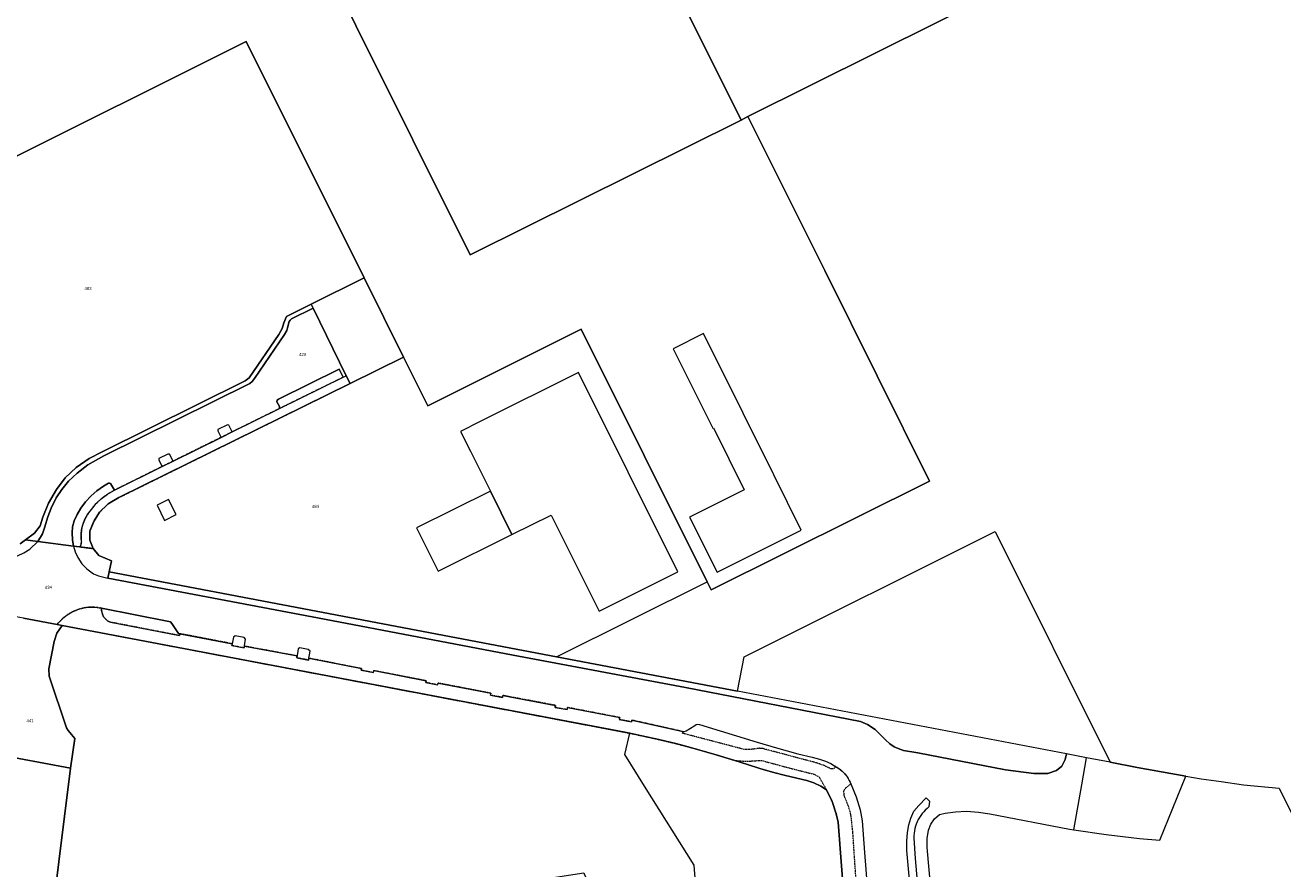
# Model space of a CAD drawing. Header units: millimetres. Extents: x -191 to 81095, y -508122 to 28741.
# Tile 247 of 255: x 6020 to 6306, y 10024 to 10216. Entities that reach past the tile are written whole.
import ezdxf

# ---------------------------------------------------------------- set-up
doc = ezdxf.new("R2010")
doc.units = ezdxf.units.MM
doc.linetypes.add('VE22-087 DB - VST Hervest-Dorsten ALK VA2736$0$1', pattern=[0])
doc.linetypes.add('VE22-087 DB - VST Hervest-Dorsten ALK VA2736$0$2', pattern=[0.16, 0.06, -0.1])
for name, color, linetype, lineweight in [('VE22-087 DB - VST Hervest-Dorsten ALK VA2736$0$AX_Flurstueck', 9, 'VE22-087 DB - VST Hervest-Dorsten ALK VA2736$0$1', 18), ('VE22-087 DB - VST Hervest-Dorsten ALK VA2736$0$AX_Gebaeude', 7, 'VE22-087 DB - VST Hervest-Dorsten ALK VA2736$0$1', 18), ('VE22-087 DB - VST Hervest-Dorsten ALK VA2736$0$AX_IndustrieUndGewerbeflaeche', 7, 'VE22-087 DB - VST Hervest-Dorsten ALK VA2736$0$1', 18), ('VE22-087 DB - VST Hervest-Dorsten ALK VA2736$0$AX_Strassenverkehr', 7, 'VE22-087 DB - VST Hervest-Dorsten ALK VA2736$0$1', 18), ('VE22-087 DB - VST Hervest-Dorsten ALK VA2736$0$AX_Strassenverkehrsanlage', 7, 'VE22-087 DB - VST Hervest-Dorsten ALK VA2736$0$1', 18), ('VE22-087 DB - VST Hervest-Dorsten ALK VA2736$0$AX_Vegetationsmerkmal', 7, 'VE22-087 DB - VST Hervest-Dorsten ALK VA2736$0$1', 18), ('VE22-087 DB - VST Hervest-Dorsten ALK VA2736$0$AX_Wald', 7, 'VE22-087 DB - VST Hervest-Dorsten ALK VA2736$0$1', 18), ('VE22-087 DB - VST Hervest-Dorsten ALK VA2736$0$AX_Weg', 7, 'VE22-087 DB - VST Hervest-Dorsten ALK VA2736$0$1', 18)]:
    doc.layers.add(name, color=color, linetype=linetype, lineweight=lineweight)
doc.layers.add('XREF ALK Kataster', color=251, linetype='Continuous')
doc.styles.add('VE22-087 DB - VST Hervest-Dorsten ALK VA2736$0$0', font='arial.ttf')

# ---------------------------------------------------------------- blocks, each defined once
blk = doc.blocks.new('VE22-087 DB - VST Hervest-Dorsten ALK VA2736')
at = {"layer": 'VE22-087 DB - VST Hervest-Dorsten ALK VA2736$0$AX_Flurstueck', "linetype": 'VE22-087 DB - VST Hervest-Dorsten ALK VA2736$0$1', "lineweight": 13, "ltscale": 0.5}
for points in [[(6145.71, 10268.8, 0), (6182.79, 10194.3, 0), (6184.36, 10195.14, 0), (6242.3, 10223.99, 0)], [(6018.39, 10097.65, 0), (6019.65, 10098.53, 0), (6021.7, 10100.07, 0), (6022.97, 10101.79, 0), (6023.57, 10103.73, 0), (6024.84, 10106.94, 0), (6026.65, 10110.05, 0), (6028.69, 10112.68, 0), (6031.2, 10115.07, 0), (6034.17, 10117.12, 0), (6037.07, 10118.64, 0), (6069.74, 10134.85, 0), (6070.62, 10135.54, 0), (6077.41, 10145.39, 0), (6078.18, 10146.74, 0), (6078.55, 10148.08, 0), (6079.12, 10149.51, 0), (6084.73, 10152.31, 0), (6096.84, 10158.29, 0), (6069.95, 10212.22, 0), (6011.57, 10183.12, 0)], [(6019.19, 10080.68, 0), (6026.84, 10079.27, 0), (6028.01, 10079.05, 0), (6135.83, 10058.57, 0), (6156.26, 10054.69, 0), (6157.4, 10054.45, 0), (6160.19, 10053.88, 0), (6164.06, 10053.02, 0), (6167.96, 10052.09, 0), (6169.1, 10051.79, 0), (6171.79, 10051.08, 0), (6176.59, 10049.71, 0), (6181.36, 10048.25, 0), (6184.24, 10047.33, 0), (6187.1, 10046.43, 0), (6190, 10045.6, 0), (6192.91, 10044.85, 0), (6197.78, 10043.71, 0), (6199.42, 10043.15, 0), (6200.98, 10042.4, 0), (6202.27, 10041.57, 0), (6203.56, 10038.85, 0), (6204.52, 10036.04, 0), (6204.91, 10034.16, 0), (6207.79, 9997.32, 0)], [(6227.83, 9999.5, 0), (6225.26, 10028.42, 0), (6225.24, 10030.41, 0), (6225.53, 10032.36, 0), (6226.07, 10033.75, 0), (6226.92, 10034.91, 0), (6228.05, 10035.9, 0), (6229.38, 10036.24, 0), (6231.74, 10036.56, 0), (6234.19, 10036.67, 0), (6236.95, 10036.46, 0), (6239.54, 10036.04, 0), (6257.73, 10032.59, 0), (6258.71, 10032.44, 0), (6266.1, 10031.33, 0), (6273.64, 10030.43, 0), (6278.34, 10030.07, 0), (6284.25, 10044.68, 0), (6273.13, 10046.67, 0), (6266.96, 10047.85, 0), (6261.56, 10048.87, 0), (6257.05, 10049.73, 0), (6182.02, 10064.02, 0), (6173.18, 10065.7, 0), (6140.74, 10071.87, 0), (6038.7, 10091.3, 0), (6039.19, 10093.79, 0), (6036.36, 10094.99, 0), (6035.06, 10096.55, 0), (6031.9, 10096.96, 0), (6030.57, 10097.13, 0), (6022.4, 10098.17, 0), (6019.65, 10098.53, 0), (6018.39, 10097.65, 0)]]:
    blk.add_polyline3d(points, dxfattribs=at)
for points in [[(6119.48, 10321.5, 0), (6057.66, 10290.69, 0), (6081.85, 10242.16, 0), (6121.02, 10163.58, 0), (6121.47, 10163.8, 0), (6182.79, 10194.3, 0), (6145.71, 10268.8, 0)], [(6121.47, 10163.8, 0), (6121.02, 10163.58, 0), (6081.85, 10242.16, 0), (6057.66, 10290.69, 0), (6057.21, 10290.47, 0), (5984.13, 10254.12, 0), (5966.61, 10245.41, 0), (5926.4, 10225.41, 0), (5915.39, 10219.93, 0), (5922.78, 10205.06, 0), (5985.14, 10236.11, 0), (6011.57, 10183.12, 0), (6069.95, 10212.22, 0), (6096.84, 10158.29, 0), (6105.83, 10140.25, 0), (6111.36, 10129.16, 0), (6146.35, 10146.6, 0), (6175.06, 10088.97, 0), (6175.97, 10087.14, 0), (6225.78, 10111.96, 0), (6201.87, 10159.98, 0), (6192.86, 10178.07, 0), (6184.36, 10195.14, 0), (6182.79, 10194.3, 0)], [(6096.84, 10158.29, 0), (6084.73, 10152.31, 0), (6085.18, 10151.42, 0), (6092.78, 10136, 0), (6093.65, 10134.24, 0), (6105.83, 10140.25, 0)], [(6093.65, 10134.24, 0), (6092.78, 10136, 0), (6085.18, 10151.42, 0), (6084.73, 10152.31, 0), (6079.12, 10149.51, 0), (6078.55, 10148.08, 0), (6078.18, 10146.74, 0), (6077.41, 10145.39, 0), (6070.62, 10135.54, 0), (6069.74, 10134.85, 0), (6037.07, 10118.64, 0), (6034.17, 10117.12, 0), (6031.2, 10115.07, 0), (6028.69, 10112.68, 0), (6026.65, 10110.05, 0), (6024.84, 10106.94, 0), (6023.57, 10103.73, 0), (6022.97, 10101.79, 0), (6021.7, 10100.07, 0), (6019.65, 10098.53, 0), (6022.4, 10098.17, 0), (6030.57, 10097.13, 0), (6031.9, 10096.96, 0), (6035.06, 10096.55, 0), (6034.29, 10098.48, 0), (6034.25, 10100.54, 0), (6035.25, 10102.87, 0), (6036.49, 10104.85, 0), (6038.49, 10106.8, 0), (6040.92, 10108.2, 0)], [(6146.35, 10146.6, 0), (6111.36, 10129.16, 0), (6105.83, 10140.25, 0), (6093.65, 10134.24, 0), (6040.92, 10108.2, 0), (6038.49, 10106.8, 0), (6036.49, 10104.85, 0), (6035.25, 10102.87, 0), (6034.25, 10100.54, 0), (6034.29, 10098.48, 0), (6035.06, 10096.55, 0), (6036.36, 10094.99, 0), (6039.19, 10093.79, 0), (6038.7, 10091.3, 0), (6140.74, 10071.87, 0), (6175.06, 10088.97, 0)], [(6015.85, 10081.3, 0), (6016.88, 10080.39, 0), (6017.29, 10078.97, 0), (6017.22, 10077.53, 0), (6011.96, 10049.82, 0), (6029.86, 10046.47, 0), (6030.86, 10053.26, 0), (6029.34, 10055.05, 0), (6028.94, 10055.68, 0), (6025.04, 10067.46, 0), (6024.91, 10069.13, 0), (6026.14, 10075.39, 0), (6026.79, 10077.28, 0), (6028.01, 10079.05, 0), (6026.84, 10079.27, 0), (6019.19, 10080.68, 0)], [(6028.01, 10079.05, 0), (6026.79, 10077.28, 0), (6026.14, 10075.39, 0), (6024.91, 10069.13, 0), (6025.04, 10067.46, 0), (6028.94, 10055.68, 0), (6029.34, 10055.05, 0), (6030.86, 10053.26, 0), (6029.86, 10046.47, 0), (6024.55, 10003.75, 0), (6071.64, 10011.02, 0), (6109.35, 10016.84, 0), (6146.93, 10022.65, 0), (6147.04, 10022.4, 0), (6161.59, 9993.12, 0), (6165.38, 9968.36, 0), (6176.38, 9970.08, 0), (6172.14, 10024.38, 0), (6160.81, 10042.39, 0), (6156.29, 10049.58, 0), (6157.4, 10054.45, 0), (6156.26, 10054.69, 0), (6135.83, 10058.57, 0)], [(6011.96, 10049.82, 0), (5962.5, 10041.87, 0), (5970, 9995.31, 0), (5989.61, 9998.35, 0), (6024.55, 10003.75, 0), (6029.86, 10046.47, 0)]]:
    blk.add_polyline3d(points, close=True, dxfattribs=at)
at = {"layer": 'VE22-087 DB - VST Hervest-Dorsten ALK VA2736$0$AX_Gebaeude', "color": 7, "linetype": 'VE22-087 DB - VST Hervest-Dorsten ALK VA2736$0$1', "lineweight": 13, "ltscale": 0.5}
for points in [[(6190.27, 10113.37, 0), (6183.25, 10127.46, 0), (6174.23, 10145.59, 0), (6167.29, 10142.11, 0), (6176.38, 10124.01, 0), (6176.54, 10124.1, 0), (6183.48, 10109.98, 0), (6171.06, 10103.76, 0), (6177.34, 10091.19, 0), (6196.53, 10100.78, 0)], [(6125.63, 10109.64, 0), (6130.54, 10099.76, 0), (6139.5, 10104.22, 0), (6150.43, 10082.3, 0), (6168.37, 10091.24, 0), (6145.74, 10136.69, 0), (6123.33, 10125.52, 0), (6118.85, 10123.29, 0), (6121.07, 10118.82, 0)], [(6052.23, 10107.77, 0), (6049.61, 10106.44, 0), (6051.35, 10103.01, 0), (6053.97, 10104.34, 0)], [(6108.81, 10101.27, 0), (6113.74, 10091.38, 0), (6130.54, 10099.76, 0), (6125.63, 10109.64, 0)]]:
    blk.add_polyline3d(points, close=True, dxfattribs=at)
at = {"layer": 'VE22-087 DB - VST Hervest-Dorsten ALK VA2736$0$AX_Strassenverkehr', "color": 253, "linetype": 'VE22-087 DB - VST Hervest-Dorsten ALK VA2736$0$1', "lineweight": 13, "ltscale": 0.5, "true_color": 0x999999}
for points in [[(6091.13, 10137.46, 0), (6077.31, 10130.68, 0), (6077.02, 10130.44, 0), (6076.93, 10130.05, 0), (6077.54, 10128.95, 0), (6077.57, 10128.52, 0), (6092.04, 10135.63, 0)], [(6038.76, 10111.52, 0), (6038.51, 10111.45, 0), (6037.41, 10110.84, 0), (6035.87, 10109.72, 0), (6034.56, 10108.61, 0), (6033.32, 10107.22, 0), (6032.24, 10105.77, 0), (6031.37, 10104.32, 0), (6030.75, 10102.93, 0), (6030.37, 10101.56, 0), (6030.24, 10100.19, 0), (6030.3, 10098.6, 0), (6030.57, 10097.13, 0), (6031.9, 10096.96, 0), (6032.24, 10097.27, 0), (6032.34, 10097.64, 0), (6032.35, 10098.13, 0), (6032.32, 10099.03, 0), (6032.33, 10100.09, 0), (6032.44, 10101.21, 0), (6032.73, 10102.22, 0), (6033.17, 10103.26, 0), (6033.78, 10104.32, 0), (6034.63, 10105.5, 0), (6035.73, 10106.82, 0), (6036.87, 10107.91, 0), (6038.3, 10109, 0), (6039.9, 10109.9, 0), (6039.02, 10111.41, 0)], [(6038.7, 10091.3, 0), (6038.42, 10089.83, 0), (6087.78, 10080.49, 0), (6130.83, 10072.26, 0), (6170.12, 10064.86, 0), (6210.03, 10057.1, 0), (6211.6, 10056.44, 0), (6213.41, 10055.32, 0), (6214.58, 10054.09, 0), (6215.71, 10052.95, 0), (6216.73, 10052.05, 0), (6217.71, 10051.33, 0), (6218.61, 10050.94, 0), (6219.86, 10050.53, 0), (6223.1, 10049.97, 0), (6243.11, 10046.09, 0), (6249.57, 10045.27, 0), (6252.78, 10045.25, 0), (6254.76, 10045.96, 0), (6255.97, 10046.95, 0), (6256.75, 10048.43, 0), (6257.05, 10049.73, 0), (6182.02, 10064.02, 0), (6173.18, 10065.7, 0), (6140.74, 10071.87, 0)], [(6036.91, 10082.99, 0), (6036.98, 10082.36, 0), (6037.16, 10081.62, 0), (6037.43, 10080.99, 0), (6037.9, 10080.46, 0), (6038.41, 10080.02, 0), (6038.99, 10079.79, 0), (6054.75, 10076.72, 0), (6054.83, 10077.15, 0), (6054.52, 10077.21, 0), (6054.33, 10077.41, 0), (6052.98, 10079.5, 0), (6052.67, 10079.83, 0), (6052.33, 10079.96, 0)]]:
    blk.add_polyline3d(points, close=True, dxfattribs=at)
at = {"layer": 'VE22-087 DB - VST Hervest-Dorsten ALK VA2736$0$AX_Strassenverkehrsanlage', "color": 7, "linetype": 'VE22-087 DB - VST Hervest-Dorsten ALK VA2736$0$1', "lineweight": 13, "ltscale": 0.5, "true_color": 0xf7f7f0}
for points in [[(6066.77, 10123.2, 0), (6077.57, 10128.52, 0)], [(5882.63, 10126.42, 0), (5883.28, 10124.6, 0), (5884.39, 10123.02, 0), (5885.5, 10121.86, 0), (5886.98, 10120.67, 0), (5888.31, 10119.98, 0), (5890.58, 10119.38, 0), (5905.19, 10116.69, 0), (5928.3, 10112.28, 0), (5963.87, 10105.27, 0), (5977.56, 10101.6, 0), (5984.08, 10100.22, 0), (5991.84, 10098.65, 0), (6010.87, 10095.02, 0), (6012.97, 10094.62, 0), (6014.78, 10094.53, 0), (6016.31, 10094.6, 0), (6017.8, 10094.95, 0), (6019.26, 10095.6, 0), (6020.63, 10096.42, 0), (6022.4, 10098.17, 0)], [(6053.3, 10116.54, 0), (6064.23, 10121.94, 0)], [(6039.9, 10109.9, 0), (6050.75, 10115.27, 0)], [(6030.57, 10097.13, 0), (6030.93, 10095.82, 0), (6031.52, 10094.52, 0), (6032.49, 10093.09, 0), (6033.61, 10091.94, 0), (6035.14, 10090.83, 0), (6036.28, 10090.32, 0), (6038.42, 10089.83, 0)], [(6026.84, 10079.27, 0), (6027.12, 10079.61, 0), (6027.42, 10079.95, 0), (6027.73, 10080.27, 0), (6028.05, 10080.58, 0), (6028.39, 10080.88, 0), (6028.74, 10081.16, 0), (6029.1, 10081.42, 0), (6029.48, 10081.66, 0), (6029.86, 10081.89, 0), (6030.26, 10082.11, 0), (6030.66, 10082.3, 0), (6031.07, 10082.48, 0), (6031.53, 10082.65, 0), (6032.01, 10082.8, 0), (6032.49, 10082.93, 0), (6032.97, 10083.03, 0), (6033.46, 10083.11, 0), (6033.95, 10083.17, 0), (6034.44, 10083.2, 0), (6034.94, 10083.2, 0), (6035.43, 10083.19, 0), (6035.93, 10083.15, 0), (6036.42, 10083.08, 0), (6036.91, 10082.99, 0)], [(6054.83, 10077.15, 0), (6066.76, 10074.87, 0)], [(6069.53, 10074.32, 0), (6081.54, 10072.08, 0)], [(6084.26, 10071.57, 0), (6096.22, 10069.18, 0)]]:
    blk.add_polyline3d(points, dxfattribs=at)
at = {"layer": 'VE22-087 DB - VST Hervest-Dorsten ALK VA2736$0$AX_Vegetationsmerkmal', "color": 7, "linetype": 'VE22-087 DB - VST Hervest-Dorsten ALK VA2736$0$1', "lineweight": 13, "ltscale": 0.5}
for points in [[(6065.65, 10124.81, 0), (6063.49, 10123.74, 0), (6063.47, 10123.44, 0), (6064.23, 10121.94, 0), (6066.77, 10123.2, 0), (6065.95, 10124.72, 0)], [(6052.05, 10118.12, 0), (6050, 10117.1, 0), (6050, 10116.76, 0), (6050.75, 10115.27, 0), (6053.3, 10116.54, 0), (6052.43, 10118.11, 0)], [(6067.4, 10076.68, 0), (6067.02, 10076.38, 0), (6066.68, 10074.46, 0), (6069.46, 10073.92, 0), (6069.81, 10075.9, 0), (6069.48, 10076.28, 0)], [(6082.2, 10073.95, 0), (6081.76, 10073.7, 0), (6081.48, 10071.65, 0), (6084.19, 10071.13, 0), (6084.51, 10073.14, 0), (6084.1, 10073.58, 0)]]:
    blk.add_polyline3d(points, close=True, dxfattribs=at)
at = {"layer": 'VE22-087 DB - VST Hervest-Dorsten ALK VA2736$0$AX_Wald', "color": 3, "linetype": 'VE22-087 DB - VST Hervest-Dorsten ALK VA2736$0$1', "lineweight": 13, "ltscale": 0.5, "true_color": 0x00ff00}
blk.add_polyline3d([(6320.56, 10371.54, 0), (6301.31, 10335.38, 0), (6292.74, 10321.12, 0), (6283.63, 10302.17, 0), (6276.8, 10293.76, 0), (6270.35, 10288.21, 0), (6264.18, 10285.68, 0), (6256.29, 10283.29, 0), (6246.87, 10281.92, 0), (6237.38, 10281.91, 0), (6225.42, 10285.14, 0), (6210.64, 10296.16, 0), (6207.19, 10294.46, 0), (6145.71, 10268.8, 0), (6097.25, 10248.58, 0), (6081.85, 10242.16, 0), (6121.02, 10163.58, 0), (6121.47, 10163.8, 0), (6182.79, 10194.3, 0), (6184.36, 10195.14, 0), (6242.3, 10223.99, 0), (6284.45, 10244.99, 0), (6359.89, 10282.59, 0)], dxfattribs=at)
at = {"layer": 'VE22-087 DB - VST Hervest-Dorsten ALK VA2736$0$AX_Weg', "color": 7, "linetype": 'VE22-087 DB - VST Hervest-Dorsten ALK VA2736$0$2', "lineweight": 13, "ltscale": 0.5}
blk.add_polyline3d([(6209.17, 10018.76, 0), (6208.3, 10031.8, 0), (6208.05, 10034.16, 0), (6207.91, 10035.51, 0), (6207.69, 10036.61, 0), (6207.14, 10038.19, 0), (6206.38, 10040.07, 0), (6206.21, 10041.28, 0), (6206.67, 10041.98, 0), (6207.84, 10042.89, 0), (6207.67, 10043.3, 0), (6207.47, 10043.71, 0), (6207.26, 10044.1, 0), (6207.01, 10044.48, 0), (6206.75, 10044.84, 0), (6206.46, 10045.19, 0), (6206.16, 10045.52, 0), (6205.83, 10045.83, 0), (6205.49, 10046.12, 0), (6205.13, 10046.39, 0), (6204.75, 10046.64, 0), (6204.37, 10046.86, 0), (6203.96, 10046.36, 0), (6203.22, 10046.36, 0), (6201.96, 10047, 0), (6200.74, 10047.45, 0), (6199.21, 10047.9, 0), (6188.97, 10050.62, 0), (6187.57, 10051, 0), (6186.95, 10051.01, 0), (6185.97, 10050.87, 0), (6184.62, 10050.71, 0), (6183.46, 10050.76, 0), (6169.42, 10054.44, 0), (6169.52, 10054.84, 0), (6157.92, 10057.43, 0), (6157.85, 10057.04, 0), (6155.04, 10057.57, 0), (6155.13, 10058.04, 0), (6143.21, 10060.33, 0), (6143.13, 10059.83, 0), (6140.38, 10060.35, 0), (6140.46, 10060.81, 0), (6128.47, 10063.07, 0), (6128.39, 10062.63, 0), (6125.67, 10063.15, 0), (6125.75, 10063.57, 0), (6113.69, 10065.91, 0), (6113.61, 10065.49, 0), (6110.89, 10066.02, 0), (6110.97, 10066.42, 0), (6099.02, 10068.73, 0), (6098.95, 10068.28, 0), (6096.14, 10068.82, 0), (6096.22, 10069.18, 0), (6084.26, 10071.57, 0), (6084.19, 10071.13, 0), (6081.48, 10071.65, 0), (6081.54, 10072.08, 0), (6069.53, 10074.32, 0), (6069.46, 10073.92, 0), (6066.68, 10074.46, 0), (6066.76, 10074.87, 0), (6054.83, 10077.15, 0), (6054.75, 10076.72, 0), (6038.99, 10079.79, 0), (6038.41, 10080.02, 0), (6037.9, 10080.46, 0), (6037.43, 10080.99, 0), (6037.16, 10081.62, 0), (6036.98, 10082.36, 0), (6036.91, 10082.99, 0), (6036.42, 10083.08, 0), (6035.93, 10083.15, 0), (6035.43, 10083.19, 0), (6034.94, 10083.2, 0), (6034.44, 10083.2, 0), (6033.95, 10083.17, 0), (6033.46, 10083.11, 0), (6032.97, 10083.03, 0), (6032.49, 10082.93, 0), (6032.01, 10082.8, 0), (6031.53, 10082.65, 0), (6031.07, 10082.48, 0), (6030.66, 10082.3, 0), (6030.26, 10082.11, 0), (6029.86, 10081.89, 0), (6029.48, 10081.66, 0), (6029.1, 10081.42, 0), (6028.74, 10081.16, 0), (6028.39, 10080.88, 0), (6028.05, 10080.58, 0), (6027.73, 10080.27, 0), (6027.42, 10079.95, 0), (6027.12, 10079.61, 0), (6026.84, 10079.27, 0), (6028.01, 10079.05, 0), (6135.83, 10058.57, 0), (6156.26, 10054.69, 0), (6157.4, 10054.45, 0), (6160.19, 10053.88, 0), (6164.06, 10053.02, 0), (6167.96, 10052.09, 0), (6169.1, 10051.79, 0), (6171.79, 10051.08, 0), (6176.59, 10049.71, 0), (6181.36, 10048.25, 0), (6183.82, 10048.05, 0), (6185.41, 10048.13, 0), (6186.95, 10048.25, 0), (6187.55, 10048.23, 0), (6189.07, 10047.81, 0), (6193.52, 10046.6, 0), (6199.45, 10045.11, 0), (6200.61, 10044.48, 0), (6202.27, 10041.57, 0), (6203.56, 10038.85, 0), (6204.52, 10036.04, 0), (6204.91, 10034.16, 0), (6207.79, 9997.32, 0)], dxfattribs=at)
at = {"layer": 'VE22-087 DB - VST Hervest-Dorsten ALK VA2736$0$AX_Flurstueck', "char_height": 0.7, "attachment_point": 2, "rotation": 1.5895, "style": 'VE22-087 DB - VST Hervest-Dorsten ALK VA2736$0$0', "bg_fill": 3, "box_fill_scale": 1, "bg_fill_color": 256, "bg_fill_transparency": 0}
for s, insert in [('483', (6033.85, 10156.23)), ('429', (6082.8, 10141.19)), ('484', (6085.73, 10106.54)), ('434', (6024.82, 10088.09)), ('441', (6020.64, 10057.66))]:
    blk.add_mtext(s, dxfattribs=dict(at, insert=insert))
at = {"layer": 'VE22-087 DB - VST Hervest-Dorsten ALK VA2736$0$AX_IndustrieUndGewerbeflaeche', "color": 253, "linetype": 'VE22-087 DB - VST Hervest-Dorsten ALK VA2736$0$1', "lineweight": 13, "ltscale": 0.5, "true_color": 0x999999}
for points in [[(6242.3, 10223.99, 0), (6184.36, 10195.14, 0), (6192.86, 10178.07, 0), (6201.87, 10159.98, 0), (6225.78, 10111.96, 0), (6175.97, 10087.14, 0), (6175.06, 10088.97, 0), (6146.35, 10146.6, 0), (6111.36, 10129.16, 0), (6105.83, 10140.25, 0), (6096.84, 10158.29, 0), (6084.73, 10152.31, 0), (6085.18, 10151.42, 0), (6092.78, 10136, 0), (6093.65, 10134.24, 0), (6040.92, 10108.2, 0), (6038.49, 10106.8, 0), (6036.49, 10104.85, 0), (6035.25, 10102.87, 0), (6034.25, 10100.54, 0), (6034.29, 10098.48, 0), (6035.06, 10096.55, 0), (6036.36, 10094.99, 0), (6039.19, 10093.79, 0), (6038.7, 10091.3, 0), (6140.74, 10071.87, 0), (6173.18, 10065.7, 0), (6182.02, 10064.02, 0), (6183.54, 10071.91, 0), (6240.79, 10100.43, 0), (6266.96, 10047.85, 0), (6273.13, 10046.67, 0), (6284.25, 10044.68, 0), (6287.74, 10044.06, 0), (6292.32, 10043.41, 0), (6297.41, 10042.68, 0), (6305.51, 10041.94, 0), (6312.17, 10028.56, 0)], [(6018.39, 10097.65, 0), (6019.65, 10098.53, 0), (6021.7, 10100.07, 0), (6022.97, 10101.79, 0), (6023.57, 10103.73, 0), (6024.84, 10106.94, 0), (6026.65, 10110.05, 0), (6028.69, 10112.68, 0), (6031.2, 10115.07, 0), (6034.17, 10117.12, 0), (6037.07, 10118.64, 0), (6069.74, 10134.85, 0), (6070.62, 10135.54, 0), (6077.41, 10145.39, 0), (6078.18, 10146.74, 0), (6078.55, 10148.08, 0), (6079.12, 10149.51, 0), (6084.73, 10152.31, 0), (6096.84, 10158.29, 0), (6069.95, 10212.22, 0), (6011.57, 10183.12, 0)], [(6207.79, 9997.32, 0), (6204.91, 10034.16, 0), (6204.52, 10036.04, 0), (6203.56, 10038.85, 0), (6202.27, 10041.57, 0), (6200.98, 10042.4, 0), (6199.42, 10043.15, 0), (6197.78, 10043.71, 0), (6192.91, 10044.85, 0), (6190, 10045.6, 0), (6187.1, 10046.43, 0), (6184.24, 10047.33, 0), (6181.36, 10048.25, 0), (6176.59, 10049.71, 0), (6171.79, 10051.08, 0), (6169.1, 10051.79, 0), (6167.96, 10052.09, 0), (6164.06, 10053.02, 0), (6160.19, 10053.88, 0), (6157.4, 10054.45, 0), (6156.26, 10054.69, 0), (6135.83, 10058.57, 0), (6028.01, 10079.05, 0), (6026.79, 10077.28, 0), (6026.14, 10075.39, 0), (6024.91, 10069.13, 0), (6025.04, 10067.46, 0), (6028.94, 10055.68, 0), (6029.34, 10055.05, 0), (6030.86, 10053.26, 0), (6029.86, 10046.47, 0), (6011.96, 10049.82, 0)]]:
    blk.add_polyline3d(points, dxfattribs=at)
blk.add_polyline3d([(6182.79, 10194.3, 0), (6121.47, 10163.8, 0), (6121.02, 10163.58, 0), (6081.85, 10242.16, 0), (6057.66, 10290.69, 0), (6057.21, 10290.47, 0), (5984.13, 10254.12, 0), (5966.61, 10245.41, 0), (5926.4, 10225.41, 0), (5915.39, 10219.93, 0), (5922.78, 10205.06, 0), (5985.14, 10236.11, 0), (6011.57, 10183.12, 0), (6069.95, 10212.22, 0), (6096.84, 10158.29, 0), (6105.83, 10140.25, 0), (6111.36, 10129.16, 0), (6146.35, 10146.6, 0), (6175.06, 10088.97, 0), (6175.97, 10087.14, 0), (6225.78, 10111.96, 0), (6201.87, 10159.98, 0), (6192.86, 10178.07, 0), (6184.36, 10195.14, 0)], close=True, dxfattribs=at)
at = {"layer": 'VE22-087 DB - VST Hervest-Dorsten ALK VA2736$0$AX_Strassenverkehr', "color": 253, "linetype": 'VE22-087 DB - VST Hervest-Dorsten ALK VA2736$0$1', "lineweight": 13, "ltscale": 0.5, "true_color": 0x999999}
for points in [[(6011.96, 10049.82, 0), (6029.86, 10046.47, 0), (6030.86, 10053.26, 0), (6029.34, 10055.05, 0), (6028.94, 10055.68, 0), (6025.04, 10067.46, 0), (6024.91, 10069.13, 0), (6026.14, 10075.39, 0), (6026.79, 10077.28, 0), (6028.01, 10079.05, 0), (6026.84, 10079.27, 0), (6027.12, 10079.61, 0), (6027.42, 10079.95, 0), (6027.73, 10080.27, 0), (6028.05, 10080.58, 0), (6028.39, 10080.88, 0), (6028.74, 10081.16, 0), (6029.1, 10081.42, 0), (6029.48, 10081.66, 0), (6029.86, 10081.89, 0), (6030.26, 10082.11, 0), (6030.66, 10082.3, 0), (6031.07, 10082.48, 0), (6031.53, 10082.65, 0), (6032.01, 10082.8, 0), (6032.49, 10082.93, 0), (6032.97, 10083.03, 0), (6033.46, 10083.11, 0), (6033.95, 10083.17, 0), (6034.44, 10083.2, 0), (6034.94, 10083.2, 0), (6035.43, 10083.19, 0), (6035.93, 10083.15, 0), (6036.42, 10083.08, 0), (6036.91, 10082.99, 0), (6052.33, 10079.96, 0), (6052.67, 10079.83, 0), (6052.98, 10079.5, 0), (6054.33, 10077.41, 0), (6054.52, 10077.21, 0), (6054.83, 10077.15, 0), (6066.76, 10074.87, 0), (6066.68, 10074.46, 0), (6069.46, 10073.92, 0), (6069.53, 10074.32, 0), (6081.54, 10072.08, 0), (6081.48, 10071.65, 0), (6084.19, 10071.13, 0), (6084.26, 10071.57, 0), (6096.22, 10069.18, 0), (6096.14, 10068.82, 0), (6098.95, 10068.28, 0), (6099.02, 10068.73, 0), (6110.97, 10066.42, 0), (6110.89, 10066.02, 0), (6113.61, 10065.49, 0), (6113.69, 10065.91, 0), (6125.75, 10063.57, 0), (6125.67, 10063.15, 0), (6128.39, 10062.63, 0), (6128.47, 10063.07, 0), (6140.46, 10060.81, 0), (6140.38, 10060.35, 0), (6143.13, 10059.83, 0), (6143.21, 10060.33, 0), (6155.13, 10058.04, 0), (6155.04, 10057.57, 0), (6157.85, 10057.04, 0), (6157.92, 10057.43, 0), (6169.52, 10054.84, 0), (6169.9, 10054.83, 0), (6170.26, 10055, 0), (6172.23, 10056.24, 0), (6172.53, 10056.42, 0), (6172.9, 10056.5, 0), (6173.3, 10056.45, 0), (6186.44, 10052.38, 0), (6190.89, 10051.11, 0), (6195.77, 10049.77, 0), (6199.05, 10049.02, 0), (6200.66, 10048.55, 0), (6202.04, 10048.1, 0), (6203.26, 10047.53, 0), (6204.37, 10046.86, 0), (6204.75, 10046.64, 0), (6205.13, 10046.39, 0), (6205.49, 10046.12, 0), (6205.83, 10045.83, 0), (6206.16, 10045.52, 0), (6206.46, 10045.19, 0), (6206.75, 10044.84, 0), (6207.01, 10044.48, 0), (6207.26, 10044.1, 0), (6207.47, 10043.71, 0), (6207.67, 10043.3, 0), (6207.84, 10042.89, 0), (6209.03, 10039.93, 0), (6210, 10037.01, 0), (6210.43, 10034.44, 0), (6210.97, 10027.27, 0), (6212.61, 10005.92, 0)], [(6223.4, 9996.92, 0), (6220.61, 10027.69, 0), (6220.58, 10029.81, 0), (6220.76, 10031.84, 0), (6221.05, 10033.55, 0), (6221.52, 10035.11, 0), (6222.24, 10036.65, 0), (6223.32, 10037.98, 0), (6225.05, 10039.69, 0), (6225.75, 10038.98, 0), (6225.65, 10037.63, 0), (6225.23, 10037.29, 0), (6224.82, 10036.92, 0), (6224.45, 10036.53, 0), (6224.09, 10036.11, 0), (6223.77, 10035.68, 0), (6223.47, 10035.22, 0), (6223.2, 10034.74, 0), (6222.97, 10034.25, 0), (6222.76, 10033.75, 0), (6222.59, 10033.23, 0), (6222.45, 10032.71, 0), (6222.34, 10032.17, 0), (6222.27, 10031.63, 0), (6222.23, 10031.09, 0), (6222.22, 10030.54, 0), (6222.48, 10025.85, 0), (6225.05, 9997.04, 0)], [(6227.83, 9999.5, 0), (6225.26, 10028.42, 0), (6225.24, 10030.41, 0), (6225.53, 10032.36, 0), (6226.07, 10033.75, 0), (6226.92, 10034.91, 0), (6228.05, 10035.9, 0), (6229.38, 10036.24, 0), (6231.74, 10036.56, 0), (6234.19, 10036.67, 0), (6236.95, 10036.46, 0), (6239.54, 10036.04, 0), (6257.73, 10032.59, 0), (6258.71, 10032.44, 0), (6260.49, 10042.72, 0), (6261.56, 10048.87, 0), (6257.05, 10049.73, 0), (6256.75, 10048.43, 0), (6255.97, 10046.95, 0), (6254.76, 10045.96, 0), (6252.78, 10045.25, 0), (6249.57, 10045.27, 0), (6243.11, 10046.09, 0), (6223.1, 10049.97, 0), (6219.86, 10050.53, 0), (6218.61, 10050.94, 0), (6217.71, 10051.33, 0), (6216.73, 10052.05, 0), (6215.71, 10052.95, 0), (6214.58, 10054.09, 0), (6213.41, 10055.32, 0), (6211.6, 10056.44, 0), (6210.03, 10057.1, 0), (6170.12, 10064.86, 0), (6130.83, 10072.26, 0), (6087.78, 10080.49, 0), (6038.42, 10089.83, 0), (6038.7, 10091.3, 0), (6039.19, 10093.79, 0), (6036.36, 10094.99, 0), (6035.06, 10096.55, 0), (6031.9, 10096.96, 0), (6030.57, 10097.13, 0), (6030.3, 10098.6, 0), (6030.24, 10100.19, 0), (6030.37, 10101.56, 0), (6030.75, 10102.93, 0), (6031.37, 10104.32, 0), (6032.24, 10105.77, 0), (6033.32, 10107.22, 0), (6034.56, 10108.61, 0), (6035.87, 10109.72, 0), (6037.41, 10110.84, 0), (6038.51, 10111.45, 0), (6038.76, 10111.52, 0), (6039.02, 10111.41, 0), (6039.9, 10109.9, 0), (6050.75, 10115.27, 0), (6053.3, 10116.54, 0), (6064.23, 10121.94, 0), (6066.77, 10123.2, 0), (6077.57, 10128.52, 0), (6077.54, 10128.95, 0), (6076.93, 10130.05, 0), (6077.02, 10130.44, 0), (6077.31, 10130.68, 0), (6091.13, 10137.46, 0), (6092.04, 10135.63, 0), (6092.78, 10136, 0), (6085.18, 10151.42, 0), (6080.3, 10148.97, 0), (6079.95, 10148.69, 0), (6079.75, 10148.39, 0), (6079.39, 10146.95, 0), (6079.19, 10146.3, 0), (6078.69, 10145.42, 0), (6075.29, 10140.38, 0), (6071.83, 10135.39, 0), (6071.33, 10134.65, 0), (6070.76, 10134.21, 0), (6037.49, 10117.69, 0), (6033.8, 10115.65, 0), (6031.38, 10113.79, 0), (6029.4, 10111.91, 0), (6027.89, 10110.01, 0), (6026.63, 10108.13, 0), (6025.47, 10105.79, 0), (6024.72, 10103.82, 0), (6023.95, 10101.29, 0), (6023.48, 10099.91, 0), (6022.4, 10098.17, 0), (6019.65, 10098.53, 0), (6018.39, 10097.65, 0)]]:
    blk.add_polyline3d(points, dxfattribs=at)
blk.add_polyline3d([(6084.73, 10152.31, 0), (6079.12, 10149.51, 0), (6078.55, 10148.08, 0), (6078.18, 10146.74, 0), (6077.41, 10145.39, 0), (6070.62, 10135.54, 0), (6069.74, 10134.85, 0), (6037.07, 10118.64, 0), (6034.17, 10117.12, 0), (6031.2, 10115.07, 0), (6028.69, 10112.68, 0), (6026.65, 10110.05, 0), (6024.84, 10106.94, 0), (6023.57, 10103.73, 0), (6022.97, 10101.79, 0), (6021.7, 10100.07, 0), (6019.65, 10098.53, 0), (6022.4, 10098.17, 0), (6023.48, 10099.91, 0), (6023.95, 10101.29, 0), (6024.72, 10103.82, 0), (6025.47, 10105.79, 0), (6026.63, 10108.13, 0), (6027.89, 10110.01, 0), (6029.4, 10111.91, 0), (6031.38, 10113.79, 0), (6033.8, 10115.65, 0), (6037.49, 10117.69, 0), (6070.76, 10134.21, 0), (6071.33, 10134.65, 0), (6071.83, 10135.39, 0), (6075.29, 10140.38, 0), (6078.69, 10145.42, 0), (6079.19, 10146.3, 0), (6079.39, 10146.95, 0), (6079.75, 10148.39, 0), (6079.95, 10148.69, 0), (6080.3, 10148.97, 0), (6085.18, 10151.42, 0)], close=True, dxfattribs=at)
at = {"layer": 'VE22-087 DB - VST Hervest-Dorsten ALK VA2736$0$AX_Weg', "color": 7, "linetype": 'VE22-087 DB - VST Hervest-Dorsten ALK VA2736$0$2', "lineweight": 13, "ltscale": 0.5}
blk.add_polyline3d([(6092.78, 10136, 0), (6092.04, 10135.63, 0), (6077.57, 10128.52, 0), (6066.77, 10123.2, 0), (6064.23, 10121.94, 0), (6053.3, 10116.54, 0), (6050.75, 10115.27, 0), (6039.9, 10109.9, 0), (6038.3, 10109, 0), (6036.87, 10107.91, 0), (6035.73, 10106.82, 0), (6034.63, 10105.5, 0), (6033.78, 10104.32, 0), (6033.17, 10103.26, 0), (6032.73, 10102.22, 0), (6032.44, 10101.21, 0), (6032.33, 10100.09, 0), (6032.32, 10099.03, 0), (6032.35, 10098.13, 0), (6032.34, 10097.64, 0), (6032.24, 10097.27, 0), (6031.9, 10096.96, 0), (6035.06, 10096.55, 0), (6034.29, 10098.48, 0), (6034.25, 10100.54, 0), (6035.25, 10102.87, 0), (6036.49, 10104.85, 0), (6038.49, 10106.8, 0), (6040.92, 10108.2, 0), (6093.65, 10134.24, 0)], close=True, dxfattribs=at)

msp = doc.modelspace()

# ---------------------------------------------------------------- block references
at = {"layer": 'XREF ALK Kataster', "color": 251}
msp.add_blockref('VE22-087 DB - VST Hervest-Dorsten ALK VA2736', (0, 0), dxfattribs=at)

doc.saveas('drawing.dxf')
